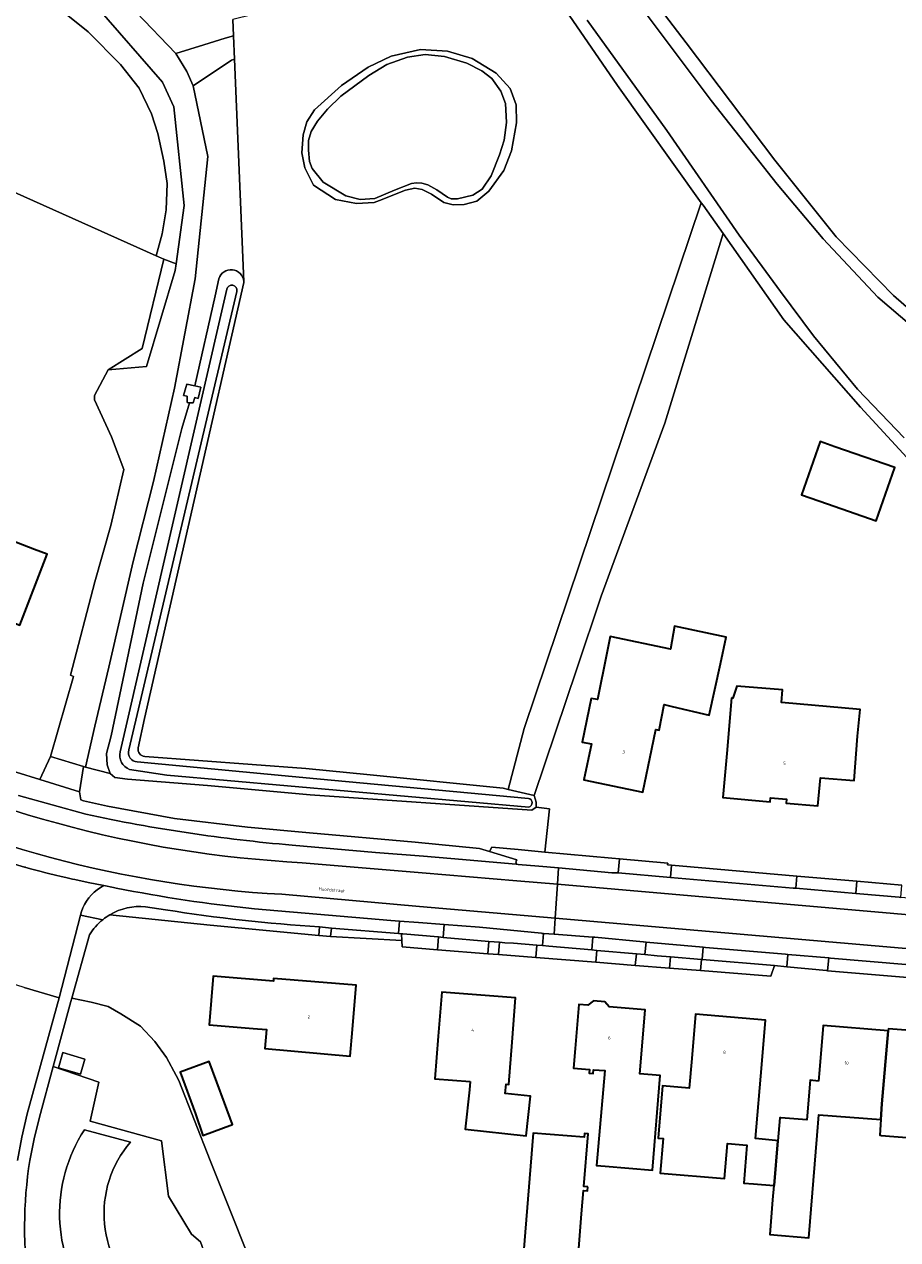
# Model space of a CAD drawing. Header units: metres. Extents: x 201541 to 204988, y 387833 to 394342.
# Tile 176 of 214: x 203332 to 203431, y 391991 to 392128. Entities that reach past the tile are written whole.
import ezdxf
from ezdxf.enums import TextEntityAlignment as Align

# ---------------------------------------------------------------- set-up
doc = ezdxf.new("R2010")
doc.units = ezdxf.units.M
doc.layers.get('Defpoints').update_dxf_attribs({"lineweight": 25})
for name, color, linetype, lineweight in [('B-WE-GR-BEPLANTING_CULTUUR_HEESTERS-GV', 90, 'Continuous', 18), ('B-WE-GR-GRAS-GV', 60, 'Continuous', 13), ('B-WE-GR-GROENVOORZIENING-GV', 80, 'Continuous', 18), ('B-WE-GR-HOUTWAL-GV', 40, 'Continuous', 13), ('B-WE-IE-TERREINAFSCHEIDING_KUNSTMATIG_HEKWERK-G', 20, 'IE-TERREINAFSCHEIDING-KUNSTMATIG', 18), ('B-WE-IE-TERREINAFSCHEIDING_KUNSTMATIG_MUUR-G', 90, 'IE-TERREINAFSCHEIDING-KUNSTMATIG-DICHT', 18), ('B-WE-OG-BEBOUWING-GV', 7, 'Continuous', 35), ('B-WE-OG-BEBOUWING-T18', 10, 'Continuous', 18), ('B-WE-OG-BEBOUWING_LAGE TRAFO-GV', 7, 'Continuous', 18), ('B-WE-OG-TERREIN_CULTUURSCHEIDING-GV', 7, 'Continuous', 18), ('B-WE-OG-TERREIN_ERF-GV', 7, 'Continuous', 18), ('B-WE-OG-TERREIN_ONBEGROEID-GV', 7, 'Continuous', 18), ('B-WE-OG-WATER-GV', 130, 'Continuous', 18), ('B-WE-OG-WATER_SLOOT-GV', 120, 'Continuous', 18), ('B-WE-OG-WEG-GV', 7, 'Continuous', 18), ('B-WE-VH-ONVERHARD-GV', 252, 'Continuous', 18), ('B-WE-VH-VERHARDING_ASFALT-GV', 252, 'Continuous', 18), ('B-WE-VH-VERHARDING_BETONSTRAATSTEEN-GV', 252, 'Continuous', 18), ('B-WE-VH-VERHARDING_FUNDERING_ZAND-GV', 7, 'Continuous', 18), ('B-WE-VH-VERHARDING_OPEN-GV', 252, 'Continuous', 18), ('B-WE-VH-VERHARDING_SIERBESTRATING-GV', 252, 'Continuous', 18), ('B-WE-VH-VERHARDING_STRAATBAKSTEEN-GV', 252, 'Continuous', 18), ('B-WE-VH-VERHARDING_TEGEL-GV', 252, 'Continuous', 18)]:
    doc.layers.add(name, color=color, linetype=linetype, lineweight=lineweight)
doc.styles.add('NLCS-ISO-M200-T18', font='NLCS-ISO.ttf', dxfattribs={"height": 0.36})
doc.linetypes.add('IE-TERREINAFSCHEIDING-KUNSTMATIG', pattern='A,4,[82,NLCS.SHX,S=0.75,R=90,X=0,Y=0],4,-2', length=10)
doc.linetypes.add('IE-TERREINAFSCHEIDING-KUNSTMATIG-DICHT', pattern='A,8,-1,[82,NLCS.SHX,S=0.75,R=90,X=0,Y=0],-1', length=10)

msp = doc.modelspace()

# ---------------------------------------------------------------- linework, layer by layer
at = {"layer": 'B-WE-GR-BEPLANTING_CULTUUR_HEESTERS-GV'}
for points in [[(203337.595, 392018.301), (203337.487, 392017.913), (203335.496, 392010.603), (203340.644, 392008.821), (203339.668, 392004.431), (203347.728, 392002.21), (203348.51, 391995.959), (203351.101, 391991.682), (203352.129, 391990.819), (203352.592, 391989.46), (203352.794, 391986.844), (203353.093, 391983.19), (203359.549, 391984.101), (203353.201, 392000), (203349.667, 392009.013), (203349.371, 392009.594), (203348.261, 392011.617), (203346.952, 392013.428), (203345.34, 392015.139), (203343.124, 392016.548), (203341.714, 392017.353), (203339.8, 392017.856)], [(203336.598, 392012.164), (203339.078, 392011.414), (203338.564, 392009.716), (203336.085, 392010.466)]]:
    msp.add_lwpolyline(points, close=True, dxfattribs=at)
at = {"layer": 'B-WE-GR-GRAS-GV'}
for points in [[(203323.781, 392112.466), (203347.107, 392102.031), (203347.79, 392104.518), (203348.233, 392107.199), (203348.35, 392110.161), (203347.977, 392112.702), (203347.3, 392115.812), (203346.601, 392118.027), (203345.178, 392120.918), (203343.076, 392123.584), (203339.45, 392127.271), (203318.73, 392143.915)], [(203345.824, 392045.561), (203363.978, 392044.214), (203371.251, 392043.483), (203386.25, 392041.978), (203386.821, 392041.848), (203388.597, 392048.721), (203408.591, 392108.014), (203399.137, 392121.237), (203391.191, 392132.803), (203389.239, 392135.043), (203389.131, 392134.845), (203388.187, 392134.077), (203387.07, 392135.289), (203386.614, 392136.3), (203381.633, 392135.063), (203355.749, 392128.672), (203355.827, 392126.82), (203355.936, 392124.219), (203356.99, 392099.142), (203356.995, 392099.017), (203345.802, 392049.849), (203345.086, 392046.527)]]:
    msp.add_lwpolyline(points, dxfattribs=at)
msp.add_lwpolyline([(203384.648, 392109.324), (203383.278, 392108.172), (203381.86, 392107.797), (203380.617, 392107.759), (203379.547, 392108.028), (203378.176, 392108.981), (203377.11, 392109.505), (203376.293, 392109.658), (203375.245, 392109.419), (203372.318, 392108.246), (203371.696, 392108.029), (203369.688, 392107.917), (203367.35, 392108.375), (203364.859, 392109.993), (203363.87, 392111.929), (203363.556, 392113.656), (203363.698, 392115.66), (203364.115, 392117.123), (203364.954, 392118.496), (203368.017, 392121.22), (203371.013, 392123.295), (203373.602, 392124.529), (203376.919, 392125.3), (203379.967, 392125.115), (203382.752, 392124.283), (203385.468, 392122.605), (203387.054, 392120.887), (203387.705, 392119.069), (203387.76, 392117.006), (203387.178, 392113.851), (203386.326, 392111.631)], close=True, dxfattribs=at)
msp.add_lwpolyline([(203345.086, 392046.527, 0.443573), (203345.824, 392045.561)], format="xyb", dxfattribs=at)
at = {"layer": 'B-WE-GR-GROENVOORZIENING-GV'}
msp.add_lwpolyline([(203397.206, 392138.693), (203406.894, 392126.059), (203416.891, 392112.792), (203423.802, 392104.164), (203430.271, 392097.534), (203436.997, 392091.692)], dxfattribs=at)
msp.add_lwpolyline([(203341.917, 392043.641), (203339.141, 392044.358), (203338.911, 392044.427), (203338.452, 392041.584), (203338.628, 392040.683), (203338.905, 392040.571), (203341.626, 392039.951), (203349.165, 392038.571), (203357.428, 392037.575), (203364.397, 392036.965), (203376.34, 392035.9), (203383.575, 392035.187), (203384.691, 392034.837), (203384.953, 392035.351), (203387.934, 392035.056), (203390.943, 392034.78), (203391.486, 392039.675), (203389.969, 392039.853), (203389.473, 392039.49), (203364.475, 392041.253), (203352.885, 392042.276), (203343.873, 392042.984), (203342.458, 392043.191)], close=True, dxfattribs=at)
at = {"layer": 'B-WE-GR-HOUTWAL-GV'}
msp.add_lwpolyline([(203386.821, 392041.848), (203389.755, 392041.179), (203394.553, 392055.46), (203397.3, 392063.634), (203404.477, 392083.144), (203411.038, 392104.542), (203408.787, 392107.74), (203408.591, 392108.014), (203388.597, 392048.721)], close=True, dxfattribs=at)
at = {"layer": 'B-WE-IE-TERREINAFSCHEIDING_KUNSTMATIG_HEKWERK-G'}
for points in [[(203397.3, 392063.634), (203404.477, 392083.144)], [(203394.553, 392055.46), (203397.3, 392063.634)], [(203389.755, 392041.179), (203394.553, 392055.46)]]:
    msp.add_lwpolyline(points, dxfattribs=at)
at = {"layer": 'B-WE-IE-TERREINAFSCHEIDING_KUNSTMATIG_MUUR-G'}
msp.add_lwpolyline([(203323.781, 392112.466), (203347.982, 392101.639)], dxfattribs=at)
at = {"layer": 'B-WE-OG-BEBOUWING-GV'}
for points in [[(203422.828, 392074.037), (203428.323, 392072.119), (203430.422, 392078.133), (203423.64, 392080.5), (203421.995, 392081.074), (203419.896, 392075.06)], [(203322.157, 392064.12), (203331.745, 392060.377), (203334.808, 392068.368), (203333.406, 392068.905), (203326.103, 392071.704), (203325.246, 392072.033)], [(203397.928, 392057.195), (203396.868, 392051.98), (203396.177, 392052.089), (203395.163, 392047.192), (203396.209, 392046.976), (203395.357, 392042.913), (203402.009, 392041.529), (203403.027, 392046.424), (203403.448, 392048.594), (203403.84, 392048.512), (203404.411, 392051.408), (203405.316, 392051.198), (203409.459, 392050.234), (203410.746, 392056.015), (203411.413, 392059.009), (203405.586, 392060.264), (203405.131, 392057.677), (203398.313, 392059.089)], [(203412.005, 392052.164), (203411.455, 392045.898), (203411.018, 392040.918), (203416.359, 392040.45), (203416.391, 392040.905), (203418.215, 392040.751), (203418.178, 392040.313), (203421.75, 392040.012), (203422.045, 392043.161), (203425.815, 392042.857), (203426.218, 392047.84), (203426.506, 392050.859), (203417.618, 392051.659), (203417.745, 392053.071), (203412.588, 392053.489), (203412.155, 392052.151)], [(203358.062, 392014.884), (203359.555, 392014.756), (203359.36, 392012.644), (203368.997, 392011.746), (203369.245, 392014.78), (203369.653, 392019.763), (203360.356, 392020.523), (203360.35, 392020.208), (203353.55, 392020.79), (203353.08, 392015.31)], [(203382.537, 392008.896), (203382.448, 392007.978), (203381.967, 392003.53), (203388.841, 392002.786), (203389.322, 392007.235), (203386.49, 392007.541), (203386.575, 392008.588), (203386.87, 392008.566), (203387.248, 392013.354), (203387.641, 392018.338), (203379.311, 392018.995), (203378.918, 392014.011), (203378.539, 392009.201)], [(203401.839, 392011.999), (203402.25, 392016.982), (203398.216, 392017.314), (203397.704, 392017.896), (203396.442, 392018.003), (203395.808, 392017.518), (203394.778, 392017.602), (203394.371, 392012.619), (203394.191, 392010.416), (203395.985, 392010.269), (203395.949, 392009.831), (203396.388, 392009.795), (203396.424, 392010.234), (203397.699, 392010.129), (203396.779, 391999.432), (203397.762, 391999.351), (203403.077, 391998.913), (203403.959, 392009.597), (203401.657, 392009.786)], [(203407.522, 392011.512), (203407.236, 392008.172), (203404.214, 392008.411), (203403.744, 392002.526), (203404.287, 392002.483), (203403.958, 391998.572), (203411.21, 391997.962), (203411.541, 392001.903), (203413.713, 392001.729), (203413.371, 391997.453), (203414.479, 391997.364), (203416.764, 391997.182), (203416.824, 391997.177), (203417.227, 392002.213), (203416.949, 392002.241), (203414.707, 392002.466), (203415.418, 392010.838), (203415.843, 392015.819), (203407.948, 392016.494)], [(203421.81, 392008.934), (203420.858, 392009.051), (203420.499, 392004.597), (203417.545, 392004.803), (203417.435, 392004.812), (203417.227, 392002.213), (203416.824, 391997.177), (203416.764, 391997.182), (203416.635, 391995.571), (203416.32, 391991.634), (203420.729, 391991.281), (203421.652, 392002.8), (203421.841, 392005.164), (203428.836, 392004.604), (203428.967, 392006.387), (203429.677, 392014.619), (203422.325, 392015.22), (203421.917, 392010.237)], [(203428.869, 392002.83), (203437.484, 392002.136), (203437.848, 392006.582), (203438.256, 392011.564), (203438.467, 392014.142), (203436.492, 392014.304), (203429.696, 392014.86), (203429.677, 392014.619), (203428.967, 392006.387), (203428.836, 392004.604), (203428.706, 392002.843)], [(203351.542, 392005.267), (203352.382, 392002.816), (203355.723, 392004.043), (203354.827, 392006.484), (203353.09, 392011.172), (203349.805, 392009.954)], [(203395.787, 391997.032), (203395.348, 391997.067), (203395.833, 392003.008), (203395.405, 392003.043), (203395.37, 392002.614), (203389.639, 392003.082), (203388.557, 391989.595), (203394.697, 391989.094), (203395.097, 391993.996), (203395.312, 391996.629), (203395.751, 391996.593)]]:
    msp.add_lwpolyline(points, close=True, dxfattribs=at)
at = {"layer": 'B-WE-OG-BEBOUWING_LAGE TRAFO-GV'}
msp.add_lwpolyline([(203336.598, 392012.164), (203336.085, 392010.466), (203338.564, 392009.716), (203339.078, 392011.414)], close=True, dxfattribs=at)
at = {"layer": 'B-WE-OG-TERREIN_CULTUURSCHEIDING-GV'}
for points in [[(203332.843, 391985.345), (203333.23, 391982.563), (203335.193, 391982.288), (203336.297, 391981.86), (203337.394, 391980.976), (203353.093, 391983.19), (203352.794, 391986.844), (203352.592, 391989.46), (203352.129, 391990.819), (203351.101, 391991.682), (203348.51, 391995.959), (203347.728, 392002.21), (203339.668, 392004.431), (203340.644, 392008.821), (203335.496, 392010.603), (203333.94, 392004.889), (203333.34, 392002.458), (203332.873, 392000)], [(203339.017, 392003.442), (203344.221, 392002.069)], [(203344.221, 392002.069), (203339.017, 392003.442)]]:
    msp.add_lwpolyline(points, dxfattribs=at)
for points in [[(203339.56, 391983.837, -0.3124194), (203339.017, 392003.442)], [(203339.017, 392003.442, 0.3124194), (203339.56, 391983.837)], [(203344.221, 392002.069, 0.4281525), (203345.948, 391984.349)], [(203345.948, 391984.349, -0.4281525), (203344.221, 392002.069)], [(203332.873, 392000, 0.0796996), (203332.843, 391985.345)]]:
    msp.add_lwpolyline(points, format="xyb", dxfattribs=at)
at = {"layer": 'B-WE-OG-TERREIN_ERF-GV'}
for points in [[(203344.863, 392129.498), (203349.34, 392124.833), (203352.492, 392125.81), (203354.902, 392126.558), (203355.827, 392126.82), (203355.749, 392128.672)], [(203341.688, 392089.166), (203345.531, 392091.578), (203347.982, 392101.639), (203347.107, 392102.031), (203323.781, 392112.466), (203323.331, 392111.513), (203322.065, 392109.354), (203309.819, 392060.577), (203308.812, 392055.916), (203308.674, 392055.281), (203308.449, 392054.238), (203309.034, 392053.887)], [(203440.652, 392073.559), (203436.375, 392075.522), (203433.072, 392077.855), (203426.563, 392084.955), (203417.893, 392094.803), (203411.038, 392104.542), (203404.477, 392083.144)], [(203328.633, 392044.689), (203331.31, 392043.787), (203334.01, 392042.954), (203335.194, 392045.545), (203337.793, 392054.573), (203337.47, 392054.74), (203340.203, 392065.239), (203342.013, 392071.602), (203343.469, 392077.912), (203342.061, 392081.612), (203340.162, 392085.78), (203340.141, 392086.254), (203341.688, 392089.166)], [(203404.477, 392083.144), (203397.3, 392063.634), (203394.553, 392055.46), (203389.755, 392041.179), (203389.975, 392040.427), (203389.969, 392039.853), (203391.486, 392039.675), (203390.943, 392034.78), (203398.514, 392034.087), (203399.367, 392034.009), (203404.799, 392033.517), (203404.776, 392033.326), (203405.239, 392033.286), (203418.087, 392032.182), (203419.363, 392032.072), (203426.148, 392031.489), (203431.208, 392031.055)], [(203436.337, 392020.266), (203422.841, 392021.397), (203422.719, 392021.407), (203418.218, 392021.838), (203416.829, 392021.971), (203416.415, 392020.777), (203408.497, 392021.407), (203405.022, 392021.683), (203401.121, 392021.994), (203396.69, 392022.347), (203389.949, 392022.883), (203385.722, 392023.219), (203384.508, 392023.316), (203378.844, 392023.767), (203374.85, 392024.084), (203374.818, 392024.821), (203366.792, 392025.259), (203365.448, 392025.386), (203353.188, 392026.54), (203341.902, 392027.721)], [(203339.579, 392025.441), (203337.595, 392018.301), (203339.8, 392017.856), (203341.714, 392017.353), (203343.124, 392016.548), (203345.34, 392015.139), (203346.952, 392013.428), (203348.261, 392011.617), (203349.371, 392009.594), (203349.667, 392009.013), (203353.201, 392000), (203359.549, 391984.101)], [(203437.484, 392002.136), (203428.869, 392002.83), (203428.706, 392002.843), (203428.836, 392004.604), (203421.841, 392005.164), (203421.652, 392002.8), (203420.729, 391991.281), (203416.32, 391991.634), (203416.635, 391995.571), (203416.764, 391997.182), (203414.479, 391997.364), (203413.371, 391997.453), (203413.713, 392001.729), (203411.541, 392001.903), (203411.21, 391997.962), (203403.958, 391998.572), (203404.287, 392002.483), (203403.744, 392002.526), (203404.214, 392008.411), (203407.236, 392008.172), (203407.522, 392011.512), (203407.948, 392016.494), (203415.843, 392015.819), (203415.418, 392010.838), (203414.707, 392002.466), (203416.949, 392002.241), (203417.227, 392002.213), (203417.435, 392004.812), (203417.545, 392004.803), (203420.499, 392004.597), (203420.858, 392009.051), (203421.81, 392008.934), (203421.917, 392010.237), (203422.325, 392015.22), (203429.677, 392014.619), (203429.696, 392014.86), (203436.492, 392014.304)]]:
    msp.add_lwpolyline(points, dxfattribs=at)
for points in [[(203430.422, 392078.133), (203428.323, 392072.119), (203422.828, 392074.037), (203419.896, 392075.06), (203421.995, 392081.074), (203423.64, 392080.5)], [(203334.808, 392068.368), (203331.745, 392060.377), (203322.157, 392064.12), (203325.246, 392072.033), (203326.103, 392071.704), (203333.406, 392068.905)], [(203396.868, 392051.98), (203397.928, 392057.195), (203398.313, 392059.089), (203405.131, 392057.677), (203405.586, 392060.264), (203411.413, 392059.009), (203410.746, 392056.015), (203409.459, 392050.234), (203405.316, 392051.198), (203404.411, 392051.408), (203403.84, 392048.512), (203403.448, 392048.594), (203403.027, 392046.424), (203402.009, 392041.529), (203395.357, 392042.913), (203396.209, 392046.976), (203395.163, 392047.192), (203396.177, 392052.089)], [(203411.455, 392045.898), (203412.005, 392052.164), (203412.155, 392052.151), (203412.588, 392053.489), (203417.745, 392053.071), (203417.618, 392051.659), (203426.506, 392050.859), (203426.218, 392047.84), (203425.815, 392042.857), (203422.045, 392043.161), (203421.75, 392040.012), (203418.178, 392040.313), (203418.215, 392040.751), (203416.391, 392040.905), (203416.359, 392040.45), (203411.018, 392040.918)], [(203368.997, 392011.746), (203359.36, 392012.644), (203359.555, 392014.756), (203358.062, 392014.884), (203353.08, 392015.31), (203353.55, 392020.79), (203360.35, 392020.208), (203360.356, 392020.523), (203369.653, 392019.763), (203369.245, 392014.78)], [(203386.575, 392008.588), (203386.49, 392007.541), (203389.322, 392007.235), (203388.841, 392002.786), (203381.967, 392003.53), (203382.448, 392007.978), (203382.537, 392008.896), (203378.539, 392009.201), (203378.918, 392014.011), (203379.311, 392018.995), (203387.641, 392018.338), (203387.248, 392013.354), (203386.87, 392008.566)], [(203401.839, 392011.999), (203401.657, 392009.786), (203403.959, 392009.597), (203403.077, 391998.913), (203397.762, 391999.351), (203396.779, 391999.432), (203397.699, 392010.129), (203396.424, 392010.234), (203396.388, 392009.795), (203395.949, 392009.831), (203395.985, 392010.269), (203394.191, 392010.416), (203394.371, 392012.619), (203394.778, 392017.602), (203395.808, 392017.518), (203396.442, 392018.003), (203397.704, 392017.896), (203398.216, 392017.314), (203402.25, 392016.982)], [(203354.827, 392006.484), (203355.723, 392004.043), (203352.382, 392002.816), (203351.542, 392005.267), (203349.805, 392009.954), (203353.09, 392011.172)], [(203395.405, 392003.043), (203395.833, 392003.008), (203395.348, 391997.067), (203395.787, 391997.032), (203395.751, 391996.593), (203395.312, 391996.629), (203395.097, 391993.996), (203394.697, 391989.094), (203388.557, 391989.595), (203389.639, 392003.082), (203395.37, 392002.614)]]:
    msp.add_lwpolyline(points, close=True, dxfattribs=at)
for points in [[(203341.085, 392027.156, 0.0854406), (203339.579, 392025.441)], [(203341.902, 392027.721, 0.0376928), (203341.085, 392027.156)]]:
    msp.add_lwpolyline(points, format="xyb", dxfattribs=at)
at = {"layer": 'B-WE-OG-TERREIN_ONBEGROEID-GV'}
for points in [[(203345.921, 392028.617, 0.1570208), (203341.902, 392027.721)], [(203365.539, 392026.351, -0.0237703), (203348.163, 392028.274)]]:
    msp.add_lwpolyline(points, format="xyb", dxfattribs=at)
for points in [[(203348.163, 392028.274), (203345.921, 392028.617)], [(203341.902, 392027.721), (203353.188, 392026.54), (203365.448, 392025.386), (203365.539, 392026.351)]]:
    msp.add_lwpolyline(points, dxfattribs=at)
for points in [[(203366.881, 392026.2), (203366.792, 392025.259), (203374.818, 392024.821), (203374.785, 392025.559), (203374.427, 392025.588)], [(203378.954, 392025.21), (203378.844, 392023.767), (203384.508, 392023.316), (203384.631, 392024.711), (203379.466, 392025.165)], [(203389.949, 392022.883), (203390.04, 392024.288), (203387.402, 392024.509), (203386.423, 392024.554), (203385.843, 392024.605), (203385.722, 392023.219)], [(203396.69, 392022.347), (203401.121, 392021.994), (203401.278, 392023.315), (203396.802, 392023.689)], [(203408.613, 392022.669), (203408.497, 392021.407), (203416.415, 392020.777), (203416.829, 392021.971), (203408.688, 392022.663)]]:
    msp.add_lwpolyline(points, close=True, dxfattribs=at)
at = {"layer": 'B-WE-OG-WATER-GV'}
for points in [[(203434.624, 392092.13), (203428.483, 392097.375), (203422.346, 392103.928), (203417.139, 392110.093), (203409.722, 392119.557), (203400.898, 392131.307), (203394.506, 392139.201), (203393.454, 392142.065), (203390.085, 392147.619), (203389.48, 392148.075), (203388.185, 392148.826), (203387.975, 392149.205), (203388.103, 392150.189), (203388.482, 392152.242)], [(203395.73, 392128.61), (203404.713, 392116.163), (203412.855, 392104.36), (203417.537, 392097.987), (203421.259, 392092.984), (203426.222, 392086.976), (203431.454, 392081.514)], [(203355.069, 392098.251), (203343.051, 392046.086)], [(203344.026, 392046.3), (203356.207, 392098.014)], [(203389.101, 392040.83), (203365.217, 392043.045), (203344.976, 392044.942)], [(203344.109, 392044.093), (203348.305, 392043.457), (203389.139, 392039.848)]]:
    msp.add_lwpolyline(points, dxfattribs=at)
msp.add_lwpolyline([(203385.824, 392113.4), (203386.348, 392115.066), (203386.631, 392117.04), (203386.521, 392119.189), (203385.977, 392120.609), (203384.952, 392122.009), (203383.834, 392122.872), (203382.152, 392123.744), (203379.62, 392124.516), (203377.448, 392124.717), (203375.466, 392124.435), (203373.137, 392123.593), (203371.113, 392122.351), (203367.944, 392120.023), (203366.425, 392118.548), (203365.303, 392117.208), (203364.58, 392116.032), (203364.283, 392115.019), (203364.296, 392113.946), (203364.39, 392112.673), (203364.689, 392111.878), (203365.938, 392110.334), (203368.487, 392108.771), (203370.12, 392108.38), (203371.759, 392108.469), (203374.005, 392109.426), (203375.909, 392110.189), (203376.475, 392110.237), (203377.068, 392110.201), (203377.743, 392110.021), (203378.752, 392109.47), (203379.955, 392108.633), (203380.376, 392108.457), (203381.111, 392108.447), (203382.811, 392108.846), (203383.895, 392109.536), (203384.906, 392111.047)], close=True, dxfattribs=at)
for points in [[(203356.207, 392098.014, 0.9956136), (203355.069, 392098.251)], [(203343.051, 392046.086, 0.3721659), (203344.109, 392044.093)], [(203344.976, 392044.942, -0.4928327), (203344.026, 392046.3)], [(203389.139, 392039.848, 0.7842032), (203389.101, 392040.83)]]:
    msp.add_lwpolyline(points, format="xyb", dxfattribs=at)
at = {"layer": 'B-WE-OG-WATER_SLOOT-GV'}
for points in [[(203436.997, 392091.692), (203430.271, 392097.534), (203423.802, 392104.164), (203416.891, 392112.792), (203406.894, 392126.059), (203397.206, 392138.693), (203396.171, 392139.344), (203397.681, 392139.964), (203394.871, 392143.897), (203395.397, 392147.086), (203393.499, 392153.957), (203392.441, 392156.603), (203390.919, 392160.042), (203388.472, 392163.68), (203384.485, 392169.131), (203381.921, 392173.314), (203379.183, 392178.074), (203374.325, 392189.768), (203368.187, 392202.786), (203358.819, 392219.985), (203349.243, 392237.076), (203346.297, 392241.999)], [(203388.482, 392152.242), (203388.103, 392150.189), (203387.975, 392149.205), (203388.185, 392148.826), (203389.48, 392148.075), (203390.085, 392147.619), (203393.454, 392142.065), (203394.506, 392139.201), (203400.898, 392131.307), (203409.722, 392119.557), (203417.139, 392110.093), (203422.346, 392103.928), (203428.483, 392097.375), (203434.624, 392092.13)], [(203391.191, 392132.803), (203399.137, 392121.237), (203408.591, 392108.014), (203408.787, 392107.74), (203411.038, 392104.542), (203417.893, 392094.803), (203426.563, 392084.955), (203433.072, 392077.855)], [(203431.454, 392081.514), (203426.222, 392086.976), (203421.259, 392092.984), (203417.537, 392097.987), (203412.855, 392104.36), (203404.713, 392116.163), (203395.73, 392128.61)], [(203354.179, 392099.446), (203353.755, 392097.52), (203351.458, 392087.356), (203352.14, 392087.212), (203351.856, 392085.931), (203351.464, 392086.038), (203351.305, 392085.434), (203350.862, 392085.459), (203350.001, 392082.535), (203345.643, 392065.102), (203342.04, 392047.881), (203341.53, 392045.889), (203341.597, 392044.61), (203341.917, 392043.641), (203342.458, 392043.191), (203343.873, 392042.984), (203352.885, 392042.276), (203364.475, 392041.253), (203389.473, 392039.49), (203389.969, 392039.853), (203389.975, 392040.427), (203389.755, 392041.179), (203386.821, 392041.848), (203386.25, 392041.978), (203371.251, 392043.483), (203363.978, 392044.214), (203345.824, 392045.561)], [(203343.051, 392046.086), (203355.069, 392098.251)], [(203356.207, 392098.014), (203344.026, 392046.3)], [(203345.086, 392046.527), (203345.802, 392049.849), (203356.995, 392099.017), (203356.99, 392099.142)], [(203344.976, 392044.942), (203365.217, 392043.045), (203389.101, 392040.83)], [(203389.139, 392039.848), (203348.305, 392043.457), (203344.109, 392044.093)]]:
    msp.add_lwpolyline(points, dxfattribs=at)
for points in [[(203384.648, 392109.324), (203386.326, 392111.631), (203387.178, 392113.851), (203387.76, 392117.006), (203387.705, 392119.069), (203387.054, 392120.887), (203385.468, 392122.605), (203382.752, 392124.283), (203379.967, 392125.115), (203376.919, 392125.3), (203373.602, 392124.529), (203371.013, 392123.295), (203368.017, 392121.22), (203364.954, 392118.496), (203364.115, 392117.123), (203363.698, 392115.66), (203363.556, 392113.656), (203363.87, 392111.929), (203364.859, 392109.993), (203367.35, 392108.375), (203369.688, 392107.917), (203371.696, 392108.029), (203372.318, 392108.246), (203375.245, 392109.419), (203376.293, 392109.658), (203377.11, 392109.505), (203378.176, 392108.981), (203379.547, 392108.028), (203380.617, 392107.759), (203381.86, 392107.797), (203383.278, 392108.172)], [(203385.824, 392113.4), (203384.906, 392111.047), (203383.895, 392109.536), (203382.811, 392108.846), (203381.111, 392108.447), (203380.376, 392108.457), (203379.955, 392108.633), (203378.752, 392109.47), (203377.743, 392110.021), (203377.068, 392110.201), (203376.475, 392110.237), (203375.909, 392110.189), (203374.005, 392109.426), (203371.759, 392108.469), (203370.12, 392108.38), (203368.487, 392108.771), (203365.938, 392110.334), (203364.689, 392111.878), (203364.39, 392112.673), (203364.296, 392113.946), (203364.283, 392115.019), (203364.58, 392116.032), (203365.303, 392117.208), (203366.425, 392118.548), (203367.944, 392120.023), (203371.113, 392122.351), (203373.137, 392123.593), (203375.466, 392124.435), (203377.448, 392124.717), (203379.62, 392124.516), (203382.152, 392123.744), (203383.834, 392122.872), (203384.952, 392122.009), (203385.977, 392120.609), (203386.521, 392119.189), (203386.631, 392117.04), (203386.348, 392115.066)]]:
    msp.add_lwpolyline(points, close=True, dxfattribs=at)
for points in [[(203356.99, 392099.142, 0.8232996), (203354.179, 392099.446)], [(203355.069, 392098.251, -0.9956136), (203356.207, 392098.014)], [(203344.109, 392044.093, -0.3721659), (203343.051, 392046.086)], [(203344.026, 392046.3, 0.4928327), (203344.976, 392044.942)], [(203345.824, 392045.561, -0.443573), (203345.086, 392046.527)], [(203389.101, 392040.83, -0.7842032), (203389.139, 392039.848)]]:
    msp.add_lwpolyline(points, format="xyb", dxfattribs=at)
at = {"layer": 'B-WE-OG-WEG-GV'}
msp.add_lwpolyline([(203347.107, 392102.031), (203347.982, 392101.639), (203349.371, 392101.109), (203350.27, 392107.709), (203349.116, 392118.815), (203347.825, 392121.602), (203340.418, 392130.106), (203320.077, 392145.469), (203320.067, 392145.476), (203319.292, 392144.549), (203319.223, 392144.471), (203318.73, 392143.915), (203339.45, 392127.271), (203343.076, 392123.584), (203345.178, 392120.918), (203346.601, 392118.027), (203347.3, 392115.812), (203347.977, 392112.702), (203348.35, 392110.161), (203348.233, 392107.199), (203347.79, 392104.518)], close=True, dxfattribs=at)
for points in [[(203356.99, 392099.142), (203355.936, 392124.219), (203355.605, 392124.088), (203351.278, 392121.192), (203352.929, 392113.219), (203351.516, 392099.416), (203349.188, 392087.115), (203346.815, 392076.586), (203344.527, 392067.548), (203341.788, 392055.623), (203340.203, 392048.981), (203339.141, 392044.358)], [(203339.141, 392044.358), (203341.917, 392043.641), (203341.597, 392044.61), (203341.53, 392045.889), (203342.04, 392047.881), (203345.643, 392065.102), (203350.001, 392082.535), (203350.862, 392085.459), (203350.624, 392085.472), (203350.61, 392086.197), (203350.213, 392086.267), (203350.586, 392087.539), (203351.458, 392087.356), (203353.755, 392097.52), (203354.179, 392099.446)]]:
    msp.add_lwpolyline(points, dxfattribs=at)
msp.add_lwpolyline([(203354.179, 392099.446, -0.8232996), (203356.99, 392099.142)], format="xyb", dxfattribs=at)
at = {"layer": 'B-WE-VH-ONVERHARD-GV'}
msp.add_lwpolyline([(203340.418, 392130.106), (203347.825, 392121.602), (203349.116, 392118.815), (203350.27, 392107.709), (203349.371, 392101.109), (203349.269, 392100.357), (203346.012, 392089.529), (203341.688, 392089.166), (203340.141, 392086.254), (203340.162, 392085.78), (203342.061, 392081.612), (203343.469, 392077.912), (203342.013, 392071.602), (203340.203, 392065.239), (203337.47, 392054.74), (203337.793, 392054.573), (203335.194, 392045.545), (203338.911, 392044.427), (203339.141, 392044.358), (203340.203, 392048.981), (203341.788, 392055.623), (203344.527, 392067.548), (203346.815, 392076.586), (203349.188, 392087.115), (203351.516, 392099.416), (203352.929, 392113.219), (203351.278, 392121.192), (203350.561, 392122.804), (203349.34, 392124.833), (203344.863, 392129.498)], dxfattribs=at)
msp.add_lwpolyline([(203351.278, 392121.192), (203355.605, 392124.088), (203355.936, 392124.219), (203355.827, 392126.82), (203354.902, 392126.558), (203352.492, 392125.81), (203349.34, 392124.833), (203350.561, 392122.804)], close=True, dxfattribs=at)
at = {"layer": 'B-WE-VH-VERHARDING_ASFALT-GV'}
for points in [[(203363.59, 392033.584, -0.1084233), (203309.941, 392048.283)], [(203309.941, 392048.283, 0.1084233), (203363.59, 392033.584)], [(203310.504, 392043.643, 0.1047838), (203361.283, 392030.018)], [(203361.283, 392030.018, -0.1047838), (203310.504, 392043.643)], [(203362.442, 392035.562, -0.0311113), (203339.172, 392039.042)], [(203342.618, 392030.717, 0.0239199), (203358.207, 392028.386)]]:
    msp.add_lwpolyline(points, format="xyb", dxfattribs=at)
for points in [[(203339.172, 392039.042), (203331.588, 392041.161)], [(203363.59, 392033.584), (203377.112, 392032.438), (203387.796, 392031.548), (203392.372, 392031.15), (203392.493, 392032.991), (203390.253, 392033.193), (203387.954, 392033.392), (203387.788, 392033.406), (203387.712, 392033.413), (203380.33, 392034.053), (203377.252, 392034.3), (203371.83, 392034.736), (203362.442, 392035.562)], [(203330.635, 392033.57), (203332.271, 392033.096), (203332.379, 392033.065), (203332.422, 392033.053), (203333.11, 392032.867), (203334.132, 392032.589), (203334.537, 392032.487), (203334.821, 392032.415), (203335.893, 392032.145), (203336.262, 392032.059), (203337.068, 392031.87), (203337.662, 392031.731), (203337.947, 392031.67), (203339.437, 392031.348), (203341.219, 392030.996), (203342.315, 392030.795), (203342.618, 392030.717)], [(203361.283, 392030.018), (203376.827, 392028.658), (203392.117, 392027.335), (203392.231, 392028.973), (203392.372, 392031.15), (203387.796, 392031.548), (203377.112, 392032.438), (203363.59, 392033.584)], [(203391.99, 392025.515), (203392.117, 392027.335), (203376.827, 392028.658), (203361.283, 392030.018)], [(203358.207, 392028.386), (203373.561, 392027.072), (203374.54, 392026.979), (203376.689, 392026.822), (203379.593, 392026.609), (203383.573, 392026.309), (203390.573, 392025.619), (203390.619, 392025.616), (203390.781, 392025.604), (203391.99, 392025.515)], [(203486.472, 392019.169), (203392.117, 392027.335), (203391.99, 392025.515), (203396.357, 392025.194), (203396.579, 392025.178), (203402.044, 392024.65), (203402.061, 392024.648), (203402.366, 392024.62), (203408.812, 392024.039), (203409.083, 392024.015), (203418.087, 392023.264), (203418.339, 392023.242), (203422.966, 392022.844), (203423.156, 392022.828), (203436.119, 392021.715)], [(203331.466, 392000), (203331.949, 392002.646), (203332.575, 392005.262), (203336.181, 392018.334), (203332.238, 392019.526), (203329.474, 392020.361), (203325.742, 392006.669), (203325.057, 392003.724), (203324.52, 392000.75), (203324.456, 392000.373), (203324.374, 392000), (203324.652, 391983.664), (203326.972, 391966.975), (203330.13, 391944.079), (203332.619, 391926.492), (203332.731, 391925.646), (203332.747, 391925.523)]]:
    msp.add_lwpolyline(points, dxfattribs=at)
for points in [[(203392.493, 392032.991), (203392.372, 392031.15), (203486.781, 392022.928), (203486.942, 392024.876), (203486.334, 392024.931), (203483.126, 392025.198), (203446.672, 392028.323), (203445.977, 392028.383), (203441.709, 392028.774), (203441.403, 392028.802), (203435.41, 392029.311), (203435.272, 392029.322), (203435.098, 392029.336), (203431.088, 392029.667), (203430.919, 392029.681), (203426.458, 392030.081), (203426.03, 392030.118), (203419.245, 392030.699), (203418.958, 392030.724), (203405.122, 392031.931), (203399.234, 392032.428), (203398.994, 392032.448), (203398.493, 392032.449)], [(203486.472, 392019.169), (203486.781, 392022.928), (203392.372, 392031.15), (203392.231, 392028.973), (203392.117, 392027.335)]]:
    msp.add_lwpolyline(points, close=True, dxfattribs=at)
at = {"layer": 'B-WE-VH-VERHARDING_BETONSTRAATSTEEN-GV'}
for points in [[(203335.194, 392045.545), (203334.01, 392042.954), (203338.452, 392041.584), (203338.911, 392044.427)], [(203385.843, 392024.605), (203384.631, 392024.711), (203384.508, 392023.316), (203385.722, 392023.219)]]:
    msp.add_lwpolyline(points, close=True, dxfattribs=at)
msp.add_lwpolyline([(203332.238, 392019.526), (203336.181, 392018.334), (203338.582, 392027.647), (203338.698, 392028.072), (203338.852, 392028.485), (203339.041, 392028.882), (203339.266, 392029.261), (203339.522, 392029.619), (203339.81, 392029.953), (203340.126, 392030.26), (203340.468, 392030.537), (203340.833, 392030.783), (203341.219, 392030.996), (203339.437, 392031.348), (203337.947, 392031.67), (203337.662, 392031.731), (203337.068, 392031.87), (203336.262, 392032.059), (203335.893, 392032.145), (203334.821, 392032.415), (203334.537, 392032.487), (203334.132, 392032.589), (203333.11, 392032.867), (203332.422, 392033.053), (203332.379, 392033.065), (203332.271, 392033.096), (203330.635, 392033.57)], dxfattribs=at)
at = {"layer": 'B-WE-VH-VERHARDING_FUNDERING_ZAND-GV'}
msp.add_lwpolyline([(203349.371, 392101.109), (203347.982, 392101.639), (203345.531, 392091.578), (203341.688, 392089.166), (203346.012, 392089.529), (203349.269, 392100.357)], close=True, dxfattribs=at)
at = {"layer": 'B-WE-VH-VERHARDING_OPEN-GV'}
for points in [[(203350.862, 392085.459), (203351.305, 392085.434), (203351.464, 392086.038), (203351.856, 392085.931), (203352.14, 392087.212), (203351.458, 392087.356), (203350.586, 392087.539), (203350.213, 392086.267), (203350.61, 392086.197), (203350.624, 392085.472)], [(203418.087, 392032.182), (203405.239, 392033.286), (203405.122, 392031.931), (203418.958, 392030.724), (203419.245, 392030.699), (203419.363, 392032.072)], [(203426.148, 392031.489), (203419.363, 392032.072), (203419.245, 392030.699), (203426.03, 392030.118)], [(203426.458, 392030.081), (203430.919, 392029.681), (203431.088, 392029.667), (203431.208, 392031.055), (203426.148, 392031.489), (203426.03, 392030.118)], [(203379.593, 392026.609), (203376.689, 392026.822), (203374.54, 392026.979), (203374.427, 392025.588), (203374.785, 392025.559), (203374.915, 392025.548), (203378.921, 392025.213), (203378.954, 392025.21), (203379.466, 392025.165)], [(203390.619, 392025.616), (203390.573, 392025.619), (203383.573, 392026.309), (203379.593, 392026.609), (203379.466, 392025.165), (203384.631, 392024.711), (203385.843, 392024.605), (203386.423, 392024.554), (203387.402, 392024.509), (203390.04, 392024.288), (203390.666, 392024.236), (203390.781, 392025.604)], [(203374.85, 392024.084), (203378.844, 392023.767), (203378.954, 392025.21), (203378.921, 392025.213), (203374.915, 392025.548), (203374.785, 392025.559), (203374.818, 392024.821)], [(203396.357, 392025.194), (203391.99, 392025.515), (203390.781, 392025.604), (203390.666, 392024.236), (203391.39, 392024.175), (203396.227, 392023.741)], [(203402.061, 392024.648), (203402.044, 392024.65), (203396.579, 392025.178), (203396.357, 392025.194), (203396.227, 392023.741), (203396.802, 392023.689), (203401.278, 392023.315), (203402.218, 392023.216), (203402.366, 392024.62)], [(203390.04, 392024.288), (203389.949, 392022.883), (203396.69, 392022.347), (203396.802, 392023.689), (203396.227, 392023.741), (203391.39, 392024.175), (203390.666, 392024.236)], [(203405.123, 392022.948), (203408.613, 392022.669), (203408.688, 392022.663), (203408.812, 392024.039), (203402.366, 392024.62), (203402.218, 392023.216), (203403.626, 392023.067)], [(203418.087, 392023.264), (203409.083, 392024.015), (203408.812, 392024.039), (203408.688, 392022.663), (203416.829, 392021.971), (203418.218, 392021.838), (203418.339, 392023.242)], [(203401.278, 392023.315), (203401.121, 392021.994), (203405.022, 392021.683), (203405.123, 392022.948), (203403.626, 392023.067), (203402.218, 392023.216)], [(203408.497, 392021.407), (203408.613, 392022.669), (203405.123, 392022.948), (203405.022, 392021.683)], [(203418.339, 392023.242), (203418.218, 392021.838), (203422.719, 392021.407), (203422.841, 392021.397), (203422.966, 392022.844)], [(203436.119, 392021.715), (203423.156, 392022.828), (203422.966, 392022.844), (203422.841, 392021.397), (203436.337, 392020.266), (203436.456, 392021.688)]]:
    msp.add_lwpolyline(points, close=True, dxfattribs=at)
for points in [[(203342.618, 392030.717), (203342.315, 392030.795), (203341.219, 392030.996), (203340.833, 392030.783), (203340.468, 392030.537), (203340.126, 392030.26), (203339.81, 392029.953), (203339.522, 392029.619), (203339.266, 392029.261), (203339.041, 392028.882), (203338.852, 392028.485), (203338.698, 392028.072), (203338.582, 392027.647)], [(203345.921, 392028.617), (203348.163, 392028.274)], [(203365.539, 392026.351), (203366.881, 392026.2), (203374.427, 392025.588), (203374.54, 392026.979), (203373.561, 392027.072), (203358.207, 392028.386)], [(203338.582, 392027.647), (203341.085, 392027.156)]]:
    msp.add_lwpolyline(points, dxfattribs=at)
for points in [[(203358.207, 392028.386, -0.0239199), (203342.618, 392030.717)], [(203341.902, 392027.721, -0.1570208), (203345.921, 392028.617)], [(203348.163, 392028.274, 0.0237703), (203365.539, 392026.351)], [(203341.085, 392027.156, -0.0376928), (203341.902, 392027.721)]]:
    msp.add_lwpolyline(points, format="xyb", dxfattribs=at)
at = {"layer": 'B-WE-VH-VERHARDING_SIERBESTRATING-GV'}
msp.add_lwpolyline([(203365.448, 392025.386), (203366.792, 392025.259), (203366.881, 392026.2), (203365.539, 392026.351)], close=True, dxfattribs=at)
at = {"layer": 'B-WE-VH-VERHARDING_STRAATBAKSTEEN-GV'}
msp.add_lwpolyline([(203404.776, 392033.326), (203404.799, 392033.517), (203399.367, 392034.009), (203399.234, 392032.428), (203405.122, 392031.931), (203405.239, 392033.286)], close=True, dxfattribs=at)
at = {"layer": 'B-WE-VH-VERHARDING_TEGEL-GV'}
for points in [[(203362.442, 392035.562), (203371.83, 392034.736), (203377.252, 392034.3), (203380.33, 392034.053), (203387.712, 392033.413), (203387.788, 392033.406), (203387.727, 392033.496), (203387.696, 392033.599), (203387.692, 392033.654), (203387.696, 392033.708), (203387.729, 392033.811), (203387.79, 392033.9), (203384.691, 392034.837), (203383.575, 392035.187), (203376.34, 392035.9), (203364.397, 392036.965), (203357.428, 392037.575), (203349.165, 392038.571), (203341.626, 392039.951), (203338.905, 392040.571), (203338.628, 392040.683), (203338.452, 392041.584), (203334.01, 392042.954), (203331.31, 392043.787)], [(203331.588, 392041.161), (203339.172, 392039.042)], [(203341.085, 392027.156), (203338.582, 392027.647), (203336.181, 392018.334), (203332.575, 392005.262), (203331.949, 392002.646), (203331.466, 392000)], [(203332.873, 392000), (203333.34, 392002.458), (203333.94, 392004.889), (203335.496, 392010.603), (203337.487, 392017.913), (203337.595, 392018.301), (203339.579, 392025.441)]]:
    msp.add_lwpolyline(points, dxfattribs=at)
for points in [[(203339.172, 392039.042, 0.0311113), (203362.442, 392035.562)], [(203339.579, 392025.441, -0.0854406), (203341.085, 392027.156)], [(203332.843, 391985.345, -0.0796996), (203332.873, 392000)]]:
    msp.add_lwpolyline(points, format="xyb", dxfattribs=at)
msp.add_lwpolyline([(203392.493, 392032.991), (203398.493, 392032.449), (203398.994, 392032.448), (203399.234, 392032.428), (203399.367, 392034.009), (203398.514, 392034.087), (203390.943, 392034.78), (203387.934, 392035.056), (203384.953, 392035.351), (203384.691, 392034.837), (203387.79, 392033.9), (203387.729, 392033.811), (203387.696, 392033.708), (203387.692, 392033.654), (203387.696, 392033.599), (203387.727, 392033.496), (203387.788, 392033.406), (203387.954, 392033.392), (203390.253, 392033.193)], close=True, dxfattribs=at)

# ---------------------------------------------------------------- texts
at = {"layer": 'B-WE-OG-BEBOUWING-T18', "style": 'NLCS-ISO-M200-T18'}
for s, rotation, p in [('3', 348.3, (203399.842, 392046.066)), ('5', 355.2, (203417.99, 392044.784)), ('2', 355.4, (203364.327, 392016.185)), ('4', 355.5, (203382.81, 392014.707)), ('6', 355.3, (203398.23, 392013.837)), ('8', 355.2, (203411.204, 392012.201)), ('10', 355.4, (203424.974, 392010.99))]:
    msp.add_text(s, height=0.36, rotation=rotation, dxfattribs=at).set_placement(p, align=Align.MIDDLE)
at = {"layer": 'Defpoints', "color": 250, "style": 'NLCS-ISO-M200-T18'}
msp.add_text('Hoofdstraat', height=0.36, rotation=355.4, dxfattribs=at).set_placement((203366.915, 392030.521), align=Align.MIDDLE)

doc.saveas('drawing.dxf')
